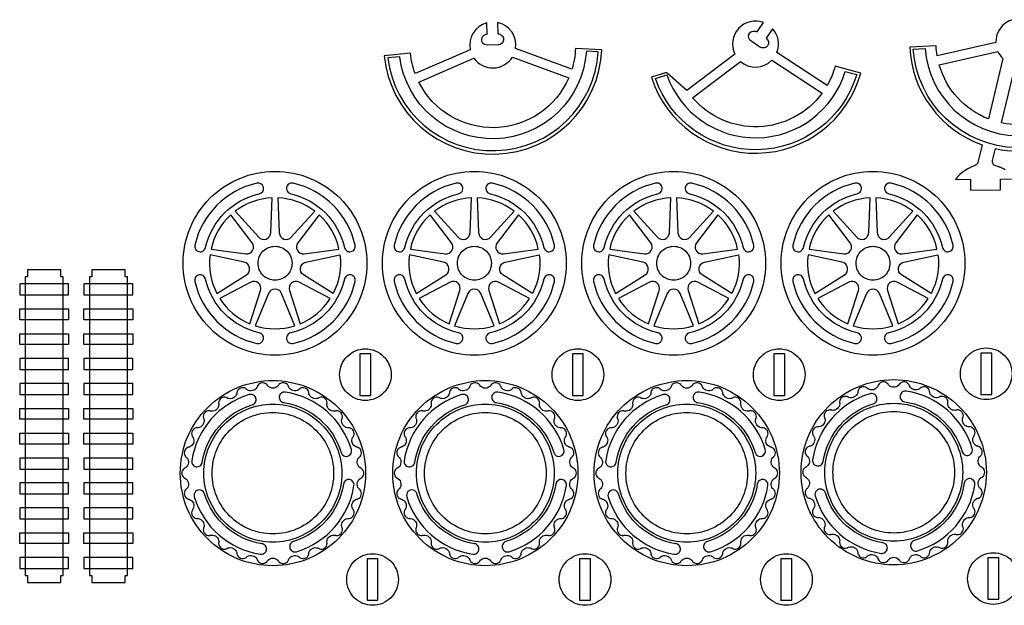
# Model space of a CAD drawing. Extents: x -514 to 537, y 96 to 817.
# Tile 3 of 9: x -507 to 34, y 494 to 816. Entities that reach past the tile are written whole.
import ezdxf

# ---------------------------------------------------------------- set-up
doc = ezdxf.new("R2010")
doc.units = 0
for name, color, linetype in [('EXTERNAL_CUT', 1, 'CONTINUOUS'), ('INTERNAL_CUT', 5, 'CONTINUOUS'), ('KERF_POCKET_CUT_3MM', 6, 'CONTINUOUS'), ('POCKET_CUT_1_1MM', 3, 'CONTINUOUS')]:
    doc.layers.add(name, color=color, linetype=linetype)

msp = doc.modelspace()

# ---------------------------------------------------------------- linework, layer by layer
at = {"layer": 'EXTERNAL_CUT', "flags": 128}
for points in [[(-203.99, 789.22), (-235.01, 800.58, 0.396409), (-244.85, 814.82), (-244.67, 808.55, -0.414214), (-241.58, 805.64, -0.414214), (-244.5, 802.55), (-250.49, 802.38, -1), (-250.67, 808.38), (-250.85, 814.64, 0.396409), (-259.86, 799.86), (-290.16, 786.74, -0.063208), (-292.74, 797.89), (-307.19, 796.43, 0.930566), (-187.55, 799.88), (-202.06, 800.51, -0.063208), (-203.99, 789.22)], [(-160.28, 784.7, 0.744898), (-45.32, 786.91), (-59.32, 790.8, -0.063208), (-63.75, 780.24), (-91.39, 798.32, 0.284687), (-93.73, 811.42), (-97.27, 806.24, -1), (-100.65, 801.29), (-105.61, 804.67, -1), (-102.22, 809.63), (-98.68, 814.8, 0.676762), (-114.51, 797.49), (-140.78, 777.48), (-151.44, 786.88, 0.263922), (-152.66, 787.14), (-160.28, 784.7)], [(38.38, 816.37, 0.349016), (28.91, 803.83), (-3.28, 796.43, -0.030871), (-3.89, 802), (-18.4, 801.32, 0.304486), (21.43, 747.6), (19.11, 737.95, -0.237553), (17.64, 736.21), (15.38, 735.25), (13.64, 734.39), (12.02, 733.44), (10.52, 732.4), (9.13, 731.26), (7.86, 729.99), (6.7, 728.59), (15.06, 728.66), (15.11, 722.66), (31.53, 722.8), (31.48, 728.8), (37.59, 728.86)], [(34.02, 733.9), (33.58, 734.19), (33.16, 734.44), (32.76, 734.66), (32.37, 734.84), (31.99, 735), (31.63, 735.13), (31.28, 735.25), (30.94, 735.35), (30.61, 735.44), (30.3, 735.54), (30, 735.63), (28.81, 736.03, -0.38801), (27.16, 739.01), (28.73, 745.52, 0.454969), (101.35, 799.46)], [(86.87, 800.59, -0.45294), (32.13, 759.65), (39.82, 791.62, 0.955312)], [(-316.64, 682.48, -0.414214), (-367.17, 631.96, -0.414214), (-417.69, 682.48, -0.414214), (-367.17, 733.01, -0.414214), (-316.64, 682.48)], [(-207.1, 682.48, -0.414214), (-257.63, 631.96, -0.414214), (-308.16, 682.48, -0.414214), (-257.63, 733.01, -0.414214), (-207.1, 682.48)], [(-97.57, 682.48, -0.414214), (-148.09, 631.96, -0.414214), (-198.62, 682.48, -0.414214), (-148.09, 733.01, -0.414214), (-97.57, 682.48)], [(11.97, 682.48, -0.414214), (-38.56, 631.96, -0.414214), (-89.08, 682.48, -0.414214), (-38.56, 733.01, -0.414214), (11.97, 682.48)], [(-303.31, 621.26, -0.414214), (-317.5, 607.08, -0.414214), (-331.68, 621.26, -0.414214), (-317.5, 635.45, -0.414214), (-303.31, 621.26)], [(-186.55, 621.26, -0.414214), (-200.74, 607.08, -0.414214), (-214.93, 621.26, -0.414214), (-200.74, 635.45, -0.414214), (-186.55, 621.26)], [(-75.86, 621.26, -0.414214), (-90.04, 607.08, -0.414214), (-104.23, 621.26, -0.414214), (-90.04, 635.45, -0.414214), (-75.86, 621.26)], [(37.88, 621.76, -0.414214), (23.69, 607.57, -0.414214), (9.51, 621.76, -0.414214), (23.69, 635.94, -0.414214), (37.88, 621.76)], [(-7.34, 523.94, -0.203461), (-5.45, 526.26, -0.203461), (-2.47, 526.5, -0.0722), (-1.98, 526.25, 0.068231), (-1.59, 526.06, 0.239296), (1.26, 526.44, 0.239296), (2.64, 528.98, 0.068231), (2.59, 529.41, -0.0722), (2.54, 529.95, -0.203461), (3.82, 532.65, -0.203461), (6.66, 533.6, -0.0722), (7.19, 533.48, 0.068231), (7.61, 533.38, 0.239296), (10.29, 534.44, 0.239296), (11.02, 537.23, 0.068231), (10.87, 537.64, -0.0722), (10.69, 538.15, -0.203461), (11.29, 541.08, -0.203461), (13.81, 542.68, -0.0722), (14.36, 542.69, 0.068231), (14.8, 542.7, 0.239296), (17.15, 544.37, 0.239296), (17.18, 547.25, 0.068231), (16.94, 547.61, -0.0722), (16.64, 548.07, -0.203461), (16.52, 551.05, -0.203461), (18.59, 553.21, -0.0722), (19.12, 553.36, 0.068231), (19.54, 553.46, 0.239296), (21.42, 555.65, 0.239296), (20.77, 558.45, 0.068231), (20.45, 558.75, -0.0722), (20.05, 559.12, -0.203461), (19.22, 561.99, -0.203461), (20.71, 564.58, -0.0722), (21.19, 564.85, 0.068231), (21.57, 565.05, 0.239296), (22.88, 567.62, 0.239296), (21.57, 570.19, 0.068231), (21.19, 570.4, -0.0722), (20.71, 570.66, -0.203461), (19.22, 573.25, -0.203461), (20.05, 576.13, -0.0722), (20.45, 576.5, 0.068231), (20.77, 576.79, 0.239296), (21.42, 579.59, 0.239296), (19.54, 581.78, 0.068231), (19.12, 581.89, -0.0722), (18.59, 582.03, -0.203461), (16.52, 584.19, -0.203461), (16.64, 587.17, -0.0722), (16.94, 587.63, 0.068231), (17.18, 587.99, 0.239296), (17.15, 590.87, 0.239296), (14.8, 592.54, 0.068231), (14.36, 592.55, -0.0722), (13.81, 592.56, -0.203461), (11.29, 594.16, -0.203461), (10.69, 597.09, -0.0722), (10.87, 597.6, 0.068231), (11.02, 598.01, 0.239296), (10.29, 600.8, 0.239296), (7.61, 601.86, 0.068231), (7.19, 601.76, -0.0722), (6.66, 601.64, -0.424495), (2.54, 605.29, -0.0722), (2.59, 605.83, 0.068231), (2.64, 606.27, 0.239296), (1.26, 608.8, 0.239296), (-1.59, 609.18, 0.068231), (-1.98, 608.99, -0.0722), (-2.47, 608.74, -0.203461), (-5.45, 608.99, -0.203461), (-7.34, 611.3, -0.0722), (-7.42, 611.84, 0.068231), (-7.48, 612.27, 0.239296), (-9.42, 614.4, 0.239296), (-12.28, 614.1, 0.068231), (-12.61, 613.81, -0.0722), (-13.03, 613.46, -0.203461), (-15.98, 612.98, -0.203461), (-18.37, 614.77, -0.0722), (-18.58, 615.28, 0.068231), (-18.73, 615.69, 0.239296), (-21.13, 617.29, 0.239296), (-23.83, 616.31, 0.068231), (-24.09, 615.95, -0.0722), (-24.41, 615.51, -0.203461), (-27.16, 614.34, -0.203461), (-29.91, 615.51, -0.0722), (-30.23, 615.95, 0.068231), (-30.48, 616.31, 0.239296), (-33.19, 617.29, 0.239296), (-35.58, 615.69, 0.068231), (-35.74, 615.28, -0.0722), (-35.95, 614.77, -0.203461), (-38.34, 612.98, -0.203461), (-41.29, 613.46, -0.0722), (-41.71, 613.81, 0.068231), (-42.04, 614.1, 0.239296), (-44.9, 614.4, 0.239296), (-46.84, 612.27, 0.068231), (-46.9, 611.84, -0.0722), (-46.97, 611.3, -0.203461), (-48.87, 608.99, -0.203461), (-51.85, 608.74, -0.0722), (-52.34, 608.99, 0.068231), (-52.73, 609.18, 0.239296), (-55.58, 608.8, 0.239296), (-56.95, 606.27, 0.068231), (-56.91, 605.83, -0.0722), (-56.85, 605.29, -0.203461), (-58.14, 602.59, -0.203461), (-60.97, 601.64, -0.0722), (-61.51, 601.76, 0.068231), (-61.93, 601.86, 0.239296), (-64.61, 600.8, 0.239296), (-65.34, 598.01, 0.068231), (-65.19, 597.6, -0.0722), (-65, 597.09, -0.203461), (-65.61, 594.16, -0.203461), (-68.13, 592.56, -0.0722), (-68.68, 592.55, 0.068231), (-69.11, 592.54, 0.239296), (-71.46, 590.87, 0.239296), (-71.5, 587.99, 0.068231), (-71.26, 587.63, -0.0722), (-70.96, 587.17, -0.203461), (-70.84, 584.19, -0.203461), (-72.91, 582.03, -0.0722), (-73.44, 581.89, 0.068231), (-73.86, 581.78, 0.239296), (-75.74, 579.59, 0.239296), (-75.09, 576.79, 0.068231), (-74.77, 576.5, -0.0722), (-74.36, 576.13, -0.203461), (-73.53, 573.25, -0.203461), (-75.03, 570.66, -0.0722), (-75.51, 570.4, 0.068231), (-75.89, 570.19, 0.239296), (-77.19, 567.62, 0.239296), (-75.89, 565.05, 0.068231), (-75.51, 564.85, -0.0722), (-75.03, 564.58, -0.203461), (-73.53, 561.99, -0.203461), (-74.36, 559.12, -0.0722), (-74.77, 558.75, 0.068231), (-75.09, 558.45, 0.239296), (-75.74, 555.65, 0.239296), (-73.86, 553.46, 0.068231), (-73.44, 553.36, -0.0722), (-72.91, 553.21, -0.203461), (-70.84, 551.05, -0.203461), (-70.96, 548.07, -0.0722), (-71.26, 547.61, 0.068231), (-71.5, 547.25, 0.239296), (-71.46, 544.37, 0.239296), (-69.11, 542.7, 0.068231), (-68.68, 542.69, -0.0722), (-68.13, 542.68, -0.203461), (-65.61, 541.08, -0.203461), (-65, 538.15, -0.0722), (-65.19, 537.64, 0.068231), (-65.34, 537.23, 0.239296), (-64.61, 534.44, 0.239296), (-61.93, 533.38, 0.068231), (-61.51, 533.48, -0.0722), (-60.97, 533.6, -0.203461), (-58.14, 532.65, -0.203461), (-56.85, 529.95, -0.0722), (-56.91, 529.41, 0.068231), (-56.95, 528.98, 0.239296), (-55.58, 526.44, 0.239296), (-52.73, 526.06, 0.068231), (-52.34, 526.25, -0.0722), (-51.85, 526.5, -0.203461), (-48.87, 526.26, -0.203461), (-46.97, 523.94, -0.0722), (-46.9, 523.4, 0.068231), (-46.84, 522.97, 0.239296), (-44.9, 520.84, 0.239296), (-42.04, 521.15, 0.068231), (-41.71, 521.43, -0.0722), (-41.29, 521.79, -0.203461), (-38.34, 522.26, -0.203461), (-35.95, 520.47, -0.0722), (-35.74, 519.96, 0.068231), (-35.58, 519.56, 0.239296), (-33.19, 517.95, 0.239296), (-30.48, 518.94, 0.068231), (-30.23, 519.29, -0.0722), (-29.91, 519.74, -0.424494), (-24.41, 519.74, -0.0722), (-24.09, 519.29, 0.068231), (-23.83, 518.94, 0.239296), (-21.13, 517.95, 0.239296), (-18.73, 519.56, 0.068231), (-18.58, 519.96, -0.0722), (-18.37, 520.47, -0.203461), (-15.98, 522.26, -0.203461), (-13.03, 521.79, -0.0722), (-12.61, 521.43, 0.068231), (-12.28, 521.15, 0.239296), (-9.42, 520.84, 0.239296), (-7.48, 522.97, 0.068231), (-7.42, 523.4, -0.0722), (-7.34, 523.94)], [(-348.53, 523.44, -0.203461), (-346.64, 525.76, -0.203461), (-343.66, 526, -0.0722), (-343.17, 525.76, 0.068231), (-342.78, 525.56, 0.239296), (-339.92, 525.95, 0.239296), (-338.55, 528.48, 0.068231), (-338.6, 528.91, -0.0722), (-338.65, 529.46, -0.203461), (-337.37, 532.16, -0.203461), (-334.53, 533.11, -0.0722), (-334, 532.99, 0.068231), (-333.58, 532.89, 0.239296), (-330.9, 533.94, 0.239296), (-330.17, 536.73, 0.068231), (-330.32, 537.14, -0.0722), (-330.5, 537.66, -0.203461), (-329.9, 540.59, -0.203461), (-327.38, 542.19, -0.0722), (-326.83, 542.2, 0.068231), (-326.39, 542.2, 0.239296), (-324.04, 543.87, 0.239296), (-324.01, 546.75, 0.068231), (-324.25, 547.11, -0.0722), (-324.55, 547.57, -0.203461), (-324.67, 550.56, -0.203461), (-322.6, 552.72, -0.0722), (-322.07, 552.86, 0.068231), (-321.65, 552.97, 0.239296), (-319.77, 555.15, 0.239296), (-320.42, 557.96, 0.068231), (-320.74, 558.25, -0.0722), (-321.14, 558.62, -0.203461), (-321.97, 561.49, -0.203461), (-320.48, 564.08, -0.0722), (-320, 564.35, 0.068231), (-319.62, 564.55, 0.239296), (-318.31, 567.12, 0.239296), (-319.62, 569.69, 0.068231), (-320, 569.9, -0.0722), (-320.48, 570.16, -0.203461), (-321.97, 572.75, -0.203461), (-321.14, 575.63, -0.0722), (-320.74, 576, 0.068231), (-320.42, 576.29, 0.239296), (-319.77, 579.1, 0.239296), (-321.65, 581.28, 0.068231), (-322.07, 581.39, -0.0722), (-322.6, 581.53, -0.203461), (-324.67, 583.69, -0.203461), (-324.55, 586.68, -0.0722), (-324.25, 587.13, 0.068231), (-324.01, 587.49, 0.239296), (-324.04, 590.38, 0.239296), (-326.39, 592.04, 0.068231), (-326.83, 592.05, -0.0722), (-327.38, 592.06, -0.203461), (-329.9, 593.66, -0.203461), (-330.5, 596.59, -0.0722), (-330.32, 597.11, 0.068231), (-330.17, 597.51, 0.239296), (-330.9, 600.3, 0.239296), (-333.58, 601.36, 0.068231), (-334, 601.26, -0.0722), (-334.53, 601.14, -0.203461), (-337.37, 602.09, -0.203461), (-338.65, 604.79, -0.0722), (-338.6, 605.34, 0.068231), (-338.55, 605.77, 0.239296), (-339.92, 608.3, 0.239296), (-342.78, 608.69, 0.068231), (-343.17, 608.49, -0.0722), (-343.66, 608.24, -0.203461), (-346.64, 608.49, -0.203461), (-348.53, 610.8, -0.0722), (-348.61, 611.35, 0.068231), (-348.67, 611.78, 0.239296), (-350.61, 613.91, 0.239296), (-353.47, 613.6, 0.068231), (-353.8, 613.31, -0.0722), (-354.22, 612.96, -0.203461), (-357.17, 612.48, -0.203461), (-359.56, 614.28, -0.0722), (-359.76, 614.78, 0.068231), (-359.92, 615.19, 0.239296), (-362.32, 616.79, 0.239296), (-365.02, 615.81, 0.068231), (-365.27, 615.45, -0.0722), (-365.59, 615.01, -0.203461), (-368.35, 613.84, -0.203461), (-371.1, 615.01, -0.0722), (-371.42, 615.45, 0.068231), (-371.67, 615.81, 0.239296), (-374.38, 616.79, 0.239296), (-376.77, 615.19, 0.068231), (-376.93, 614.78, -0.0722), (-377.13, 614.28, -0.203461), (-379.53, 612.48, -0.203461), (-382.48, 612.96, -0.0722), (-382.9, 613.31, 0.068231), (-383.23, 613.6, 0.239296), (-386.09, 613.91, 0.239296), (-388.03, 611.78, 0.068231), (-388.09, 611.35, -0.0722), (-388.16, 610.8, -0.203461), (-390.06, 608.49, -0.203461), (-393.04, 608.24, -0.0722), (-393.53, 608.49, 0.068231), (-393.91, 608.69, 0.239296), (-396.77, 608.3, 0.239296), (-398.14, 605.77, 0.068231), (-398.1, 605.34, -0.0722), (-398.04, 604.79, -0.203461), (-399.33, 602.09, -0.203461), (-402.16, 601.14, -0.0722), (-402.7, 601.26, 0.068231), (-403.12, 601.36, 0.239296), (-405.8, 600.3, 0.239296), (-406.53, 597.51, 0.068231), (-406.38, 597.11, -0.0722), (-406.19, 596.59, -0.203461), (-406.79, 593.66, -0.203461), (-409.32, 592.06, -0.0722), (-409.87, 592.05, 0.068231), (-410.3, 592.04, 0.239296), (-412.65, 590.38, 0.239296), (-412.69, 587.49, 0.068231), (-412.45, 587.13, -0.0722), (-412.14, 586.68, -0.203461), (-412.03, 583.69, -0.203461), (-414.1, 581.53, -0.0722), (-414.63, 581.39, 0.068231), (-415.05, 581.28, 0.239296), (-416.93, 579.1, 0.239296), (-416.28, 576.29, 0.068231), (-415.95, 576, -0.0722), (-415.55, 575.63, -0.203461), (-414.72, 572.75, -0.203461), (-416.22, 570.16, -0.0722), (-416.7, 569.9, 0.068231), (-417.08, 569.69, 0.239296), (-418.38, 567.12, 0.239296), (-417.08, 564.55, 0.068231), (-416.7, 564.35, -0.0722), (-416.22, 564.08, -0.203461), (-414.72, 561.49, -0.203461), (-415.55, 558.62, -0.0722), (-415.95, 558.25, 0.068231), (-416.28, 557.96, 0.239296), (-416.93, 555.15, 0.239296), (-415.05, 552.97, 0.068231), (-414.63, 552.86, -0.0722), (-414.1, 552.72, -0.203461), (-412.03, 550.56, -0.203461), (-412.14, 547.57, -0.0722), (-412.45, 547.11, 0.068231), (-412.69, 546.75, 0.239296), (-412.65, 543.87, 0.239296), (-410.3, 542.2, 0.068231), (-409.87, 542.2, -0.0722), (-409.32, 542.19, -0.203461), (-406.79, 540.59, -0.203461), (-406.19, 537.66, -0.0722), (-406.38, 537.14, 0.068231), (-406.53, 536.73, 0.239296), (-405.8, 533.94, 0.239296), (-403.12, 532.89, 0.068231), (-402.7, 532.99, -0.0722), (-402.16, 533.11, -0.203461), (-399.33, 532.16, -0.203461), (-398.04, 529.46, -0.0722), (-398.1, 528.91, 0.068231), (-398.14, 528.48, 0.239296), (-396.77, 525.95, 0.239296), (-393.91, 525.56, 0.068231), (-393.53, 525.76, -0.0722), (-393.04, 526, -0.203461), (-390.06, 525.76, -0.203461), (-388.16, 523.44, -0.0722), (-388.09, 522.9, 0.068231), (-388.03, 522.47, 0.239296), (-386.09, 520.34, 0.239296), (-383.23, 520.65, 0.068231), (-382.9, 520.93, -0.0722), (-382.48, 521.29, -0.203461), (-379.53, 521.76, -0.203461), (-377.13, 519.97, -0.0722), (-376.93, 519.46, 0.068231), (-376.77, 519.06, 0.239296), (-374.38, 517.45, 0.239296), (-371.67, 518.44, 0.068231), (-371.42, 518.79, -0.0722), (-371.1, 519.24, -0.203461), (-368.35, 520.41, -0.203461), (-365.59, 519.24, -0.0722), (-365.27, 518.79, 0.068231), (-365.02, 518.44, 0.239296), (-362.32, 517.45, 0.239296), (-359.92, 519.06, 0.068231), (-359.76, 519.46, -0.0722), (-359.56, 519.97, -0.203461), (-357.17, 521.76, -0.203461), (-354.22, 521.29, -0.0722), (-353.8, 520.93, 0.068231), (-353.47, 520.65, 0.239296), (-350.61, 520.34, 0.239296), (-348.67, 522.47, 0.068231), (-348.61, 522.9, -0.0722), (-348.53, 523.44)], [(-231.77, 523.44, -0.203461), (-229.88, 525.76, -0.203461), (-226.9, 526, -0.0722), (-226.41, 525.76, 0.068231), (-226.02, 525.56, 0.239296), (-223.17, 525.95, 0.239296), (-221.79, 528.48, 0.068231), (-221.84, 528.91, -0.0722), (-221.9, 529.46, -0.203461), (-220.61, 532.16, -0.203461), (-217.78, 533.11, -0.0722), (-217.24, 532.99, 0.068231), (-216.82, 532.89, 0.239296), (-214.14, 533.94, 0.239296), (-213.41, 536.73, 0.068231), (-213.56, 537.14, -0.0722), (-213.74, 537.66, -0.203461), (-213.14, 540.59, -0.203461), (-210.62, 542.19, -0.0722), (-210.07, 542.2, 0.068231), (-209.63, 542.2, 0.239296), (-207.29, 543.87, 0.239296), (-207.25, 546.75, 0.068231), (-207.49, 547.11, -0.0722), (-207.79, 547.57, -0.203461), (-207.91, 550.56, -0.203461), (-205.84, 552.72, -0.0722), (-205.31, 552.86, 0.068231), (-204.89, 552.97, 0.239296), (-203.01, 555.15, 0.239296), (-203.66, 557.96, 0.068231), (-203.98, 558.25, -0.0722), (-204.39, 558.62, -0.203461), (-205.21, 561.49, -0.203461), (-203.72, 564.08, -0.0722), (-203.24, 564.35, 0.068231), (-202.86, 564.55, 0.239296), (-201.56, 567.12, 0.239296), (-202.86, 569.69, 0.068231), (-203.24, 569.9, -0.0722), (-203.72, 570.16, -0.203461), (-205.21, 572.75, -0.203461), (-204.39, 575.63, -0.0722), (-203.98, 576, 0.068231), (-203.66, 576.29, 0.239296), (-203.01, 579.1, 0.239296), (-204.89, 581.28, 0.068231), (-205.31, 581.39, -0.0722), (-205.84, 581.53, -0.203461), (-207.91, 583.69, -0.203461), (-207.79, 586.68, -0.0722), (-207.49, 587.13, 0.068231), (-207.25, 587.49, 0.239296), (-207.29, 590.38, 0.239296), (-209.63, 592.04, 0.068231), (-210.07, 592.05, -0.0722), (-210.62, 592.06, -0.203461), (-213.14, 593.66, -0.203461), (-213.74, 596.59, -0.0722), (-213.56, 597.11, 0.068231), (-213.41, 597.51, 0.239296), (-214.14, 600.3, 0.239296), (-216.82, 601.36, 0.068231), (-217.24, 601.26, -0.0722), (-217.78, 601.14, -0.203461), (-220.61, 602.09, -0.203461), (-221.9, 604.79, -0.0722), (-221.84, 605.34, 0.068231), (-221.79, 605.77, 0.239296), (-223.17, 608.3, 0.239296), (-226.02, 608.69, 0.068231), (-226.41, 608.49, -0.0722), (-226.9, 608.24, -0.203461), (-229.88, 608.49, -0.203461), (-231.77, 610.8, -0.0722), (-231.85, 611.35, 0.068231), (-231.91, 611.78, 0.239296), (-233.85, 613.91, 0.239296), (-236.71, 613.6, 0.068231), (-237.04, 613.31, -0.0722), (-237.46, 612.96, -0.203461), (-240.41, 612.48, -0.203461), (-242.8, 614.28, -0.0722), (-243.01, 614.78, 0.068231), (-243.17, 615.19, 0.239296), (-245.56, 616.79, 0.239296), (-248.27, 615.81, 0.068231), (-248.52, 615.45, -0.0722), (-248.84, 615.01, -0.203461), (-251.59, 613.84, -0.203461), (-254.34, 615.01, -0.0722), (-254.66, 615.45, 0.068231), (-254.91, 615.81, 0.239296), (-257.62, 616.79, 0.239296), (-260.01, 615.19, 0.068231), (-260.17, 614.78, -0.0722), (-260.38, 614.28, -0.203461), (-262.77, 612.48, -0.203461), (-265.72, 612.96, -0.0722), (-266.14, 613.31, 0.068231), (-266.47, 613.6, 0.239296), (-269.33, 613.91, 0.239296), (-271.27, 611.78, 0.068231), (-271.33, 611.35, -0.0722), (-271.41, 610.8, -0.203461), (-273.3, 608.49, -0.203461), (-276.28, 608.24, -0.0722), (-276.77, 608.49, 0.068231), (-277.16, 608.69, 0.239296), (-280.01, 608.3, 0.239296), (-281.39, 605.77, 0.068231), (-281.34, 605.34, -0.0722), (-281.28, 604.79, -0.203461), (-282.57, 602.09, -0.203461), (-285.4, 601.14, -0.0722), (-285.94, 601.26, 0.068231), (-286.36, 601.36, 0.239296), (-289.04, 600.3, 0.239296), (-289.77, 597.51, 0.068231), (-289.62, 597.11, -0.0722), (-289.43, 596.59, -0.203461), (-290.04, 593.66, -0.203461), (-292.56, 592.06, -0.0722), (-293.11, 592.05, 0.068231), (-293.54, 592.04, 0.239296), (-295.89, 590.38, 0.239296), (-295.93, 587.49, 0.068231), (-295.69, 587.13, -0.0722), (-295.39, 586.68, -0.203461), (-295.27, 583.69, -0.203461), (-297.34, 581.53, -0.0722), (-297.87, 581.39, 0.068231), (-298.29, 581.28, 0.239296), (-300.17, 579.1, 0.239296), (-299.52, 576.29, 0.068231), (-299.2, 576, -0.0722), (-298.79, 575.63, -0.203461), (-297.97, 572.75, -0.203461), (-299.46, 570.16, -0.0722), (-299.94, 569.9, 0.068231), (-300.32, 569.69, 0.239296), (-301.62, 567.12, 0.239296), (-300.32, 564.55, 0.068231), (-299.94, 564.35, -0.0722), (-299.46, 564.08, -0.203461), (-297.97, 561.49, -0.203461), (-298.79, 558.62, -0.0722), (-299.2, 558.25, 0.068231), (-299.52, 557.96, 0.239296), (-300.17, 555.15, 0.239296), (-298.29, 552.97, 0.068231), (-297.87, 552.86, -0.0722), (-297.34, 552.72, -0.203461), (-295.27, 550.56, -0.203461), (-295.39, 547.57, -0.0722), (-295.69, 547.11, 0.068231), (-295.93, 546.75, 0.239296), (-295.89, 543.87, 0.239296), (-293.54, 542.2, 0.068231), (-293.11, 542.2, -0.0722), (-292.56, 542.19, -0.203461), (-290.04, 540.59, -0.203461), (-289.43, 537.66, -0.0722), (-289.62, 537.14, 0.068231), (-289.77, 536.73, 0.239296), (-289.04, 533.94, 0.239296), (-286.36, 532.89, 0.068231), (-285.94, 532.99, -0.0722), (-285.4, 533.11, -0.203461), (-282.57, 532.16, -0.203461), (-281.28, 529.46, -0.0722), (-281.34, 528.91, 0.068231), (-281.39, 528.48, 0.239296), (-280.01, 525.95, 0.239296), (-277.16, 525.56, 0.068231), (-276.77, 525.76, -0.0722), (-276.28, 526, -0.203461), (-273.3, 525.76, -0.203461), (-271.41, 523.44, -0.0722), (-271.33, 522.9, 0.068231), (-271.27, 522.47, 0.239296), (-269.33, 520.34, 0.239296), (-266.47, 520.65, 0.068231), (-266.14, 520.93, -0.0722), (-265.72, 521.29, -0.203461), (-262.77, 521.76, -0.203461), (-260.38, 519.97, -0.0722), (-260.17, 519.46, 0.068231), (-260.01, 519.06, 0.239296), (-257.62, 517.45, 0.239296), (-254.91, 518.44, 0.068231), (-254.66, 518.79, -0.0722), (-254.34, 519.24, -0.203461), (-251.59, 520.41, -0.203461), (-248.84, 519.24, -0.0722), (-248.52, 518.79, 0.068231), (-248.27, 518.44, 0.239296), (-245.56, 517.45, 0.239296), (-243.17, 519.06, 0.068231), (-243.01, 519.46, -0.0722), (-242.8, 519.97, -0.203461), (-240.41, 521.76, -0.203461), (-237.46, 521.29, -0.0722), (-237.04, 520.93, 0.068231), (-236.71, 520.65, 0.239296), (-233.85, 520.34, 0.239296), (-231.91, 522.47, 0.068231), (-231.85, 522.9, -0.0722), (-231.77, 523.44)], [(-121.08, 523.44, -0.203461), (-119.18, 525.76, -0.203461), (-116.2, 526, -0.0722), (-115.71, 525.76, 0.068231), (-115.32, 525.56, 0.239296), (-112.47, 525.95, 0.239296), (-111.1, 528.48, 0.068231), (-111.14, 528.91, -0.0722), (-111.2, 529.46, -0.203461), (-109.91, 532.16, -0.203461), (-107.08, 533.11, -0.0722), (-106.54, 532.99, 0.068231), (-106.12, 532.89, 0.239296), (-103.44, 533.94, 0.239296), (-102.71, 536.73, 0.068231), (-102.86, 537.14, -0.0722), (-103.05, 537.66, -0.203461), (-102.44, 540.59, -0.203461), (-99.92, 542.19, -0.0722), (-99.37, 542.2, 0.068231), (-98.94, 542.2, 0.239296), (-96.59, 543.87, 0.239296), (-96.55, 546.75, 0.068231), (-96.79, 547.11, -0.0722), (-97.09, 547.57, -0.203461), (-97.21, 550.56, -0.203461), (-95.14, 552.72, -0.0722), (-94.61, 552.86, 0.068231), (-94.19, 552.97, 0.239296), (-92.31, 555.15, 0.239296), (-92.96, 557.96, 0.068231), (-93.28, 558.25, -0.0722), (-93.69, 558.62, -0.203461), (-94.52, 561.49, -0.203461), (-93.02, 564.08, -0.0722), (-92.54, 564.35, 0.068231), (-92.16, 564.55, 0.239296), (-90.86, 567.12, 0.239296), (-92.16, 569.69, 0.068231), (-92.54, 569.9, -0.0722), (-93.02, 570.16, -0.203461), (-94.52, 572.75, -0.203461), (-93.69, 575.63, -0.0722), (-93.28, 576, 0.068231), (-92.96, 576.29, 0.239296), (-92.31, 579.1, 0.239296), (-94.19, 581.28, 0.068231), (-94.61, 581.39, -0.0722), (-95.14, 581.53, -0.203461), (-97.21, 583.69, -0.203461), (-97.09, 586.68, -0.0722), (-96.79, 587.13, 0.068231), (-96.55, 587.49, 0.239296), (-96.59, 590.38, 0.239296), (-98.94, 592.04, 0.068231), (-99.37, 592.05, -0.0722), (-99.92, 592.06, -0.203461), (-102.44, 593.66, -0.203461), (-103.05, 596.59, -0.0722), (-102.86, 597.11, 0.068231), (-102.71, 597.51, 0.239296), (-103.44, 600.3, 0.239296), (-106.12, 601.36, 0.068231), (-106.54, 601.26, -0.0722), (-107.08, 601.14, -0.203461), (-109.91, 602.09, -0.203461), (-111.2, 604.79, -0.0722), (-111.14, 605.34, 0.068231), (-111.1, 605.77, 0.239296), (-112.47, 608.3, 0.239296), (-115.32, 608.69, 0.068231), (-115.71, 608.49, -0.0722), (-116.2, 608.24, -0.203461), (-119.18, 608.49, -0.203461), (-121.08, 610.8, -0.0722), (-121.15, 611.35, 0.068231), (-121.21, 611.78, 0.239296), (-123.15, 613.91, 0.239296), (-126.01, 613.6, 0.068231), (-126.34, 613.31, -0.0722), (-126.76, 612.96, -0.203461), (-129.71, 612.48, -0.203461), (-132.1, 614.28, -0.0722), (-132.31, 614.78, 0.068231), (-132.47, 615.19, 0.239296), (-134.86, 616.79, 0.239296), (-137.57, 615.81, 0.068231), (-137.82, 615.45, -0.0722), (-138.14, 615.01, -0.203461), (-140.89, 613.84, -0.203461), (-143.64, 615.01, -0.0722), (-143.96, 615.45, 0.068231), (-144.22, 615.81, 0.239296), (-146.92, 616.79, 0.239296), (-149.32, 615.19, 0.068231), (-149.47, 614.78, -0.0722), (-149.68, 614.28, -0.203461), (-152.07, 612.48, -0.203461), (-155.02, 612.96, -0.0722), (-155.44, 613.31, 0.068231), (-155.77, 613.6, 0.239296), (-158.63, 613.91, 0.239296), (-160.57, 611.78, 0.068231), (-160.63, 611.35, -0.0722), (-160.71, 610.8, -0.203461), (-162.6, 608.49, -0.203461), (-165.58, 608.24, -0.0722), (-166.07, 608.49, 0.068231), (-166.46, 608.69, 0.239296), (-169.31, 608.3, 0.239296), (-170.69, 605.77, 0.068231), (-170.64, 605.34, -0.0722), (-170.59, 604.79, -0.203461), (-171.87, 602.09, -0.203461), (-174.71, 601.14, -0.0722), (-175.24, 601.26, 0.068231), (-175.66, 601.36, 0.239296), (-178.34, 600.3, 0.239296), (-179.07, 597.51, 0.068231), (-178.92, 597.11, -0.0722), (-178.74, 596.59, -0.203461), (-179.34, 593.66, -0.203461), (-181.86, 592.06, -0.0722), (-182.41, 592.05, 0.068231), (-182.85, 592.04, 0.239296), (-185.2, 590.38, 0.239296), (-185.23, 587.49, 0.068231), (-184.99, 587.13, -0.0722), (-184.69, 586.68, -0.203461), (-184.57, 583.69, -0.203461), (-186.64, 581.53, -0.0722), (-187.17, 581.39, 0.068231), (-187.59, 581.28, 0.239296), (-189.47, 579.1, 0.239296), (-188.82, 576.29, 0.068231), (-188.5, 576, -0.0722), (-188.1, 575.63, -0.203461), (-187.27, 572.75, -0.203461), (-188.76, 570.16, -0.0722), (-189.24, 569.9, 0.068231), (-189.62, 569.69, 0.239296), (-190.93, 567.12, 0.239296), (-189.62, 564.55, 0.068231), (-189.24, 564.35, -0.0722), (-188.76, 564.08, -0.203461), (-187.27, 561.49, -0.203461), (-188.1, 558.62, -0.0722), (-188.5, 558.25, 0.068231), (-188.82, 557.96, 0.239296), (-189.47, 555.15, 0.239296), (-187.59, 552.97, 0.068231), (-187.17, 552.86, -0.0722), (-186.64, 552.72, -0.203461), (-184.57, 550.56, -0.203461), (-184.69, 547.57, -0.0722), (-184.99, 547.11, 0.068231), (-185.23, 546.75, 0.239296), (-185.2, 543.87, 0.239296), (-182.85, 542.2, 0.068231), (-182.41, 542.2, -0.0722), (-181.86, 542.19, -0.203461), (-179.34, 540.59, -0.203461), (-178.74, 537.66, -0.0722), (-178.92, 537.14, 0.068231), (-179.07, 536.73, 0.239296), (-178.34, 533.94, 0.239296), (-175.66, 532.89, 0.068231), (-175.24, 532.99, -0.0722), (-174.71, 533.11, -0.203461), (-171.87, 532.16, -0.203461), (-170.59, 529.46, -0.0722), (-170.64, 528.91, 0.068231), (-170.69, 528.48, 0.239296), (-169.31, 525.95, 0.239296), (-166.46, 525.56, 0.068231), (-166.07, 525.76, -0.0722), (-165.58, 526, -0.203461), (-162.6, 525.76, -0.203461), (-160.71, 523.44, -0.0722), (-160.63, 522.9, 0.068231), (-160.57, 522.47, 0.239296), (-158.63, 520.34, 0.239296), (-155.77, 520.65, 0.068231), (-155.44, 520.93, -0.0722), (-155.02, 521.29, -0.203461), (-152.07, 521.76, -0.203461), (-149.68, 519.97, -0.0722), (-149.47, 519.46, 0.068231), (-149.32, 519.06, 0.239296), (-146.92, 517.45, 0.239296), (-144.22, 518.44, 0.068231), (-143.96, 518.79, -0.0722), (-143.64, 519.24, -0.203461), (-140.89, 520.41, -0.203461), (-138.14, 519.24, -0.0722), (-137.82, 518.79, 0.068231), (-137.57, 518.44, 0.239296), (-134.86, 517.45, 0.239296), (-132.47, 519.06, 0.068231), (-132.31, 519.46, -0.0722), (-132.1, 519.97, -0.203461), (-129.71, 521.76, -0.203461), (-126.76, 521.29, -0.0722), (-126.34, 520.93, 0.068231), (-126.01, 520.65, 0.239296), (-123.15, 520.34, 0.239296), (-121.21, 522.47, 0.068231), (-121.15, 522.9, -0.0722), (-121.08, 523.44)], [(-218.18, 567.12, -0.414214), (-251.59, 533.71, -0.414214), (-285, 567.12, -0.414214), (-251.59, 600.53, -0.414214), (-218.18, 567.12)], [(-107.48, 567.12, -0.414214), (-140.89, 533.71, -0.414214), (-174.3, 567.12, -0.414214), (-140.89, 600.53, -0.414214), (-107.48, 567.12)], [(-299.39, 508.67, -0.414214), (-313.58, 494.49, -0.414214), (-327.76, 508.67, -0.414214), (-313.58, 522.86, -0.414214), (-299.39, 508.67)], [(-182.63, 508.67, -0.414214), (-196.82, 494.49, -0.414214), (-211, 508.67, -0.414214), (-196.82, 522.86, -0.414214), (-182.63, 508.67)], [(-71.94, 508.67, -0.414214), (-86.12, 494.49, -0.414214), (-100.31, 508.67, -0.414214), (-86.12, 522.86, -0.414214), (-71.94, 508.67)], [(41.8, 509.17, -0.414214), (27.61, 494.98, -0.414214), (13.43, 509.17, -0.414214), (27.61, 523.35, -0.414214), (41.8, 509.17)]]:
    msp.add_lwpolyline(points, format="xyb", dxfattribs=at)
for points in [[(-484.9, 507.02), (-484.9, 510.81), (-483.63, 510.81), (-483.63, 675.02), (-484.9, 675.02), (-484.9, 678.81), (-503.21, 678.81), (-503.21, 675.02), (-504.47, 675.02), (-504.47, 510.81), (-503.21, 510.81), (-503.21, 507.02), (-484.9, 507.02)], [(-449.57, 507.02), (-449.57, 510.81), (-448.31, 510.81), (-448.31, 675.02), (-449.57, 675.02), (-449.57, 678.81), (-467.88, 678.81), (-467.88, 675.02), (-469.15, 675.02), (-469.15, 510.81), (-467.88, 510.81), (-467.88, 507.02), (-449.57, 507.02)]]:
    msp.add_lwpolyline(points, dxfattribs=at)
at = {"layer": 'INTERNAL_CUT', "flags": 128}
for points in [[(-205.73, 784.48, -0.63761), (-288.15, 782.1), (-257.85, 795.23, 0.539478), (-236.74, 795.84), (-205.73, 784.48)], [(32.83, 794.98), (24.86, 761.83, -0.232502), (-2.15, 791.5), (30.04, 798.9, 0.096231), (32.83, 794.98)], [(-111.45, 793.47, 0.396209), (-94.15, 794.09), (-66.51, 776.01, -0.483204), (-137.72, 773.46), (-111.45, 793.47)], [(-411.21, 692.46, 0.414214), (-408.95, 688.87, 0.414214), (-405.36, 691.13, -0.288954), (-375.82, 720.67, 1), (-377.15, 726.52, 0.288954), (-411.21, 692.46)], [(-328.98, 691.13, 0.414214), (-325.39, 688.87, 0.414214), (-323.13, 692.46, 0.288954), (-357.19, 726.52, 1), (-358.51, 720.67, -0.288954), (-328.98, 691.13)], [(-301.67, 692.46, 0.414214), (-299.41, 688.87, 0.414214), (-295.82, 691.13, -0.288954), (-266.28, 720.67, 1), (-267.61, 726.52, 0.288954), (-301.67, 692.46)], [(-219.44, 691.13, 0.414214), (-215.85, 688.87, 0.414214), (-213.59, 692.46, 0.288954), (-247.65, 726.52, 1), (-248.98, 720.67, -0.288954), (-219.44, 691.13)], [(-192.13, 692.46, 0.414214), (-189.87, 688.87, 0.414214), (-186.28, 691.13, -0.288954), (-156.75, 720.67, 1), (-158.07, 726.52, 0.288954), (-192.13, 692.46)], [(-109.9, 691.13, 0.414214), (-106.31, 688.87, 0.414214), (-104.05, 692.46, 0.288954), (-138.11, 726.52, 1), (-139.44, 720.67, -0.288954), (-109.9, 691.13)], [(-82.6, 692.46, 0.414214), (-80.33, 688.87, 0.414214), (-76.75, 691.13, -0.288954), (-47.21, 720.67, 1), (-48.53, 726.52, 0.288954), (-82.6, 692.46)], [(-0.37, 691.13, 0.414214), (3.22, 688.87, 0.414214), (5.49, 692.46, 0.288954), (-28.58, 726.52, 1), (-29.9, 720.67, -0.288954), (-0.37, 691.13)], [(-376.12, 696.82, 0.670062), (-369.53, 699.22), (-368.74, 718.45, 0.15389), (-389.08, 711.04), (-376.12, 696.82)], [(-364.81, 699.22, 0.670062), (-358.22, 696.82), (-345.25, 711.04, 0.15389), (-365.6, 718.45), (-364.81, 699.22)], [(-266.58, 696.82, 0.670062), (-259.99, 699.22), (-259.2, 718.45, 0.15389), (-279.54, 711.04), (-266.58, 696.82)], [(-255.27, 699.22, 0.670062), (-248.68, 696.82), (-235.72, 711.04, 0.15389), (-256.06, 718.45), (-255.27, 699.22)], [(-157.04, 696.82, 0.670062), (-150.45, 699.22), (-149.67, 718.45, 0.15389), (-170.01, 711.04), (-157.04, 696.82)], [(-145.73, 699.22, 0.670062), (-139.14, 696.82), (-126.18, 711.04, 0.15389), (-146.52, 718.45), (-145.73, 699.22)], [(-47.5, 696.82, 0.670062), (-40.92, 699.22), (-40.13, 718.45, 0.15389), (-60.47, 711.04), (-47.5, 696.82)], [(-36.19, 699.22, 0.670062), (-29.61, 696.82), (-16.64, 711.04, 0.15389), (-36.98, 718.45), (-36.19, 699.22)], [(-402.31, 690.27), (-383.24, 687.71, 0.670062), (-379.73, 693.78), (-391.49, 709.02, 0.15389), (-402.31, 690.27)], [(-351.1, 687.71), (-332.02, 690.27, 0.15389), (-342.85, 709.02), (-354.6, 693.78, 0.670062), (-351.1, 687.71)], [(-292.78, 690.27), (-273.7, 687.71, 0.670062), (-270.2, 693.78), (-281.95, 709.02, 0.15389), (-292.78, 690.27)], [(-241.56, 687.71), (-222.48, 690.27, 0.15389), (-233.31, 709.02), (-245.06, 693.78, 0.670062), (-241.56, 687.71)], [(-183.24, 690.27), (-164.16, 687.71, 0.670062), (-160.66, 693.78), (-172.42, 709.02, 0.15389), (-183.24, 690.27)], [(-132.02, 687.71), (-112.95, 690.27, 0.15389), (-123.77, 709.02), (-135.53, 693.78, 0.670062), (-132.02, 687.71)], [(-73.7, 690.27), (-54.63, 687.71, 0.670062), (-51.12, 693.78), (-62.88, 709.02, 0.15389), (-73.7, 690.27)], [(-22.48, 687.71), (-3.41, 690.27, 0.15389), (-14.23, 709.02), (-25.99, 693.78, 0.670062), (-22.48, 687.71)], [(-399.1, 665.86), (-382.84, 676.16, 0.670062), (-384.06, 683.06), (-402.86, 687.18, 0.15389), (-399.1, 665.86)], [(-357.83, 682.48, -0.414214), (-367.17, 673.14, -0.414214), (-376.5, 682.48, -0.414214), (-367.17, 691.82, -0.414214), (-357.83, 682.48)], [(-335.23, 665.86), (-351.49, 676.16, -0.670062), (-350.28, 683.06), (-331.48, 687.18, -0.15389), (-335.23, 665.86)], [(-289.56, 665.86), (-273.3, 676.16, 0.670062), (-274.52, 683.06), (-293.32, 687.18, 0.15389), (-289.56, 665.86)], [(-248.29, 682.48, -0.414214), (-257.63, 673.14, -0.414214), (-266.97, 682.48, -0.414214), (-257.63, 691.82, -0.414214), (-248.29, 682.48)], [(-225.7, 665.86), (-241.96, 676.16, -0.670062), (-240.74, 683.06), (-221.94, 687.18, -0.15389), (-225.7, 665.86)], [(-180.03, 665.86), (-163.77, 676.16, 0.670062), (-164.98, 683.06), (-183.79, 687.18, 0.15389), (-180.03, 665.86)], [(-138.76, 682.48, -0.414214), (-148.09, 673.14, -0.414214), (-157.43, 682.48, -0.414214), (-148.09, 691.82, -0.414214), (-138.76, 682.48)], [(-116.16, 665.86), (-132.42, 676.16, -0.670062), (-131.2, 683.06), (-112.4, 687.18, -0.15389), (-116.16, 665.86)], [(-70.49, 665.86), (-54.23, 676.16, 0.670062), (-55.45, 683.06), (-74.25, 687.18, 0.15389), (-70.49, 665.86)], [(-29.22, 682.48, -0.414214), (-38.56, 673.14, -0.414214), (-47.89, 682.48, -0.414214), (-38.56, 691.82, -0.414214), (-29.22, 682.48)], [(-6.62, 665.86), (-22.88, 676.16, -0.670062), (-21.66, 683.06), (-2.86, 687.18, -0.15389), (-6.62, 665.86)], [(-377.15, 638.44, 1), (-375.82, 644.29, -0.288954), (-405.36, 673.83, 0.414214), (-408.95, 676.09, 0.414214), (-411.21, 672.5, 0.288954), (-377.15, 638.44)], [(-380.95, 649.22), (-375.11, 667.56, 0.670062), (-380.48, 672.07), (-397.53, 663.14, 0.15389), (-380.95, 649.22)], [(-357.19, 638.44, 0.288954), (-323.13, 672.5, 0.414214), (-325.39, 676.09, 0.414214), (-328.98, 673.83, -0.288954), (-358.51, 644.29, 1), (-357.19, 638.44)], [(-353.39, 649.22, 0.15389), (-336.81, 663.14), (-353.86, 672.07, 0.670062), (-359.22, 667.56), (-353.39, 649.22)], [(-267.61, 638.44, 1), (-266.28, 644.29, -0.288954), (-295.82, 673.83, 0.414214), (-299.41, 676.09, 0.414214), (-301.67, 672.5, 0.288954), (-267.61, 638.44)], [(-271.41, 649.22), (-265.57, 667.56, 0.670062), (-270.94, 672.07), (-287.99, 663.14, 0.15389), (-271.41, 649.22)], [(-247.65, 638.44, 0.288954), (-213.59, 672.5, 0.414214), (-215.85, 676.09, 0.414214), (-219.44, 673.83, -0.288954), (-248.98, 644.29, 1), (-247.65, 638.44)], [(-243.85, 649.22, 0.15389), (-227.27, 663.14), (-244.32, 672.07, 0.670062), (-249.69, 667.56), (-243.85, 649.22)], [(-158.07, 638.44, 1), (-156.75, 644.29, -0.288954), (-186.28, 673.83, 0.414214), (-189.87, 676.09, 0.414214), (-192.13, 672.5, 0.288954), (-158.07, 638.44)], [(-161.87, 649.22), (-156.04, 667.56, 0.670062), (-161.41, 672.07), (-178.45, 663.14, 0.15389), (-161.87, 649.22)], [(-138.11, 638.44, 0.288954), (-104.05, 672.5, 0.414214), (-106.31, 676.09, 0.414214), (-109.9, 673.83, -0.288954), (-139.44, 644.29, 1), (-138.11, 638.44)], [(-134.31, 649.22, 0.15389), (-117.73, 663.14), (-134.78, 672.07, 0.670062), (-140.15, 667.56), (-134.31, 649.22)], [(-48.53, 638.44, 1), (-47.21, 644.29, -0.288954), (-76.75, 673.83, 0.414214), (-80.33, 676.09, 0.414214), (-82.6, 672.5, 0.288954), (-48.53, 638.44)], [(-52.33, 649.22), (-46.5, 667.56, 0.670062), (-51.87, 672.07), (-68.92, 663.14, 0.15389), (-52.33, 649.22)], [(-28.58, 638.44, 0.288954), (5.49, 672.5, 0.414214), (3.22, 676.09, 0.414214), (-0.37, 673.83, -0.288954), (-29.9, 644.29, 1), (-28.58, 638.44)], [(-24.78, 649.22, 0.15389), (-8.19, 663.14), (-25.24, 672.07, 0.670062), (-30.61, 667.56), (-24.78, 649.22)], [(-377.99, 648.15, 0.15389), (-356.34, 648.15), (-363.66, 665.95, 0.670062), (-370.67, 665.95), (-377.99, 648.15)], [(-268.45, 648.15, 0.15389), (-246.81, 648.15), (-254.13, 665.95, 0.670062), (-261.14, 665.95), (-268.45, 648.15)], [(-158.92, 648.15, 0.15389), (-137.27, 648.15), (-144.59, 665.95, 0.670062), (-151.6, 665.95), (-158.92, 648.15)], [(-49.38, 648.15, 0.15389), (-27.73, 648.15), (-35.05, 665.95, 0.670062), (-42.06, 665.95), (-49.38, 648.15)], [(-330.45, 567.12, -0.414214), (-368.35, 529.23, -0.414214), (-406.24, 567.12, -0.414214), (-368.35, 605.02, -0.414214), (-330.45, 567.12)], [(-213.69, 567.12, -0.414214), (-251.59, 529.23, -0.414214), (-289.48, 567.12, -0.414214), (-251.59, 605.02, -0.414214), (-213.69, 567.12)], [(-103, 567.12, -0.414214), (-140.89, 529.23, -0.414214), (-178.79, 567.12, -0.414214), (-140.89, 605.02, -0.414214), (-103, 567.12)], [(10.74, 567.62, -0.414214), (-27.16, 529.73, -0.414214), (-65.05, 567.62, -0.414214), (-27.16, 605.52, -0.414214), (10.74, 567.62)]]:
    msp.add_lwpolyline(points, format="xyb", dxfattribs=at)
for points in [[(20.69, 610.39), (26.69, 610.39), (26.69, 633.13), (20.69, 633.13), (20.69, 610.39)], [(-320.5, 609.89), (-314.5, 609.89), (-314.5, 632.63), (-320.5, 632.63), (-320.5, 609.89)], [(-203.74, 609.89), (-197.74, 609.89), (-197.74, 632.63), (-203.74, 632.63), (-203.74, 609.89)], [(-93.04, 609.89), (-87.04, 609.89), (-87.04, 632.63), (-93.04, 632.63), (-93.04, 609.89)], [(-316.58, 497.3), (-310.58, 497.3), (-310.58, 520.04), (-316.58, 520.04), (-316.58, 497.3)], [(-199.82, 497.3), (-193.82, 497.3), (-193.82, 520.04), (-199.82, 520.04), (-199.82, 497.3)], [(-89.12, 497.3), (-83.12, 497.3), (-83.12, 520.04), (-89.12, 520.04), (-89.12, 497.3)], [(24.61, 497.8), (30.61, 497.8), (30.61, 520.54), (24.61, 520.54), (24.61, 497.8)]]:
    msp.add_lwpolyline(points, dxfattribs=at)
at = {"layer": 'KERF_POCKET_CUT_3MM', "flags": 128}
for points in [[(-480.63, 665.13), (-480.63, 671.13), (-507.47, 671.13), (-507.47, 665.13), (-480.63, 665.13)], [(-445.31, 665.13), (-445.31, 671.13), (-472.15, 671.13), (-472.15, 665.13), (-445.31, 665.13)], [(-480.63, 651.46), (-507.47, 651.46), (-507.47, 657.46), (-480.63, 657.46), (-480.63, 651.46)], [(-445.31, 651.46), (-472.15, 651.46), (-472.15, 657.46), (-445.31, 657.46), (-445.31, 651.46)], [(-480.63, 637.78), (-507.47, 637.78), (-507.47, 643.78), (-480.63, 643.78), (-480.63, 637.78)], [(-445.31, 637.78), (-472.15, 637.78), (-472.15, 643.78), (-445.31, 643.78), (-445.31, 637.78)], [(-480.63, 624.11), (-480.63, 630.11), (-507.47, 630.11), (-507.47, 624.11), (-480.63, 624.11)], [(-445.31, 624.11), (-445.31, 630.11), (-472.15, 630.11), (-472.15, 624.11), (-445.31, 624.11)], [(-480.63, 610.43), (-480.63, 616.43), (-507.47, 616.43), (-507.47, 610.43), (-480.63, 610.43)], [(-445.31, 610.43), (-445.31, 616.43), (-472.15, 616.43), (-472.15, 610.43), (-445.31, 610.43)], [(-480.63, 596.75), (-507.47, 596.75), (-507.47, 602.75), (-480.63, 602.75), (-480.63, 596.75)], [(-445.31, 596.75), (-472.15, 596.75), (-472.15, 602.75), (-445.31, 602.75), (-445.31, 596.75)], [(-480.63, 583.08), (-507.47, 583.08), (-507.47, 589.08), (-480.63, 589.08), (-480.63, 583.08)], [(-445.31, 583.08), (-472.15, 583.08), (-472.15, 589.08), (-445.31, 589.08), (-445.31, 583.08)], [(-480.63, 569.4), (-480.63, 575.4), (-507.47, 575.4), (-507.47, 569.4), (-480.63, 569.4)], [(-445.31, 569.4), (-445.31, 575.4), (-472.15, 575.4), (-472.15, 569.4), (-445.31, 569.4)], [(-480.63, 555.73), (-480.63, 561.73), (-507.47, 561.73), (-507.47, 555.73), (-480.63, 555.73)], [(-445.31, 555.73), (-445.31, 561.73), (-472.15, 561.73), (-472.15, 555.73), (-445.31, 555.73)], [(-480.63, 542.05), (-480.63, 548.05), (-507.47, 548.05), (-507.47, 542.05), (-480.63, 542.05)], [(-445.31, 542.05), (-445.31, 548.05), (-472.15, 548.05), (-472.15, 542.05), (-445.31, 542.05)], [(-480.63, 528.37), (-507.47, 528.37), (-507.47, 534.37), (-480.63, 534.37), (-480.63, 528.37)], [(-445.31, 528.37), (-472.15, 528.37), (-472.15, 534.37), (-445.31, 534.37), (-445.31, 528.37)], [(-480.63, 514.7), (-480.63, 520.7), (-507.47, 520.7), (-507.47, 514.7), (-480.63, 514.7)], [(-445.31, 514.7), (-445.31, 520.7), (-472.15, 520.7), (-472.15, 514.7), (-445.31, 514.7)]]:
    msp.add_lwpolyline(points, dxfattribs=at)
at = {"layer": 'POCKET_CUT_1_1MM', "flags": 128}
for points in [[(-189.51, 798.7), (-196.08, 798.98, -0.907953), (-298.63, 796.03), (-305.17, 795.37, 0.910484), (-189.51, 798.7)], [(99.35, 798.35, -0.919165), (-16.43, 800.15), (-9.87, 800.46, 0.916612), (92.8, 798.86), (99.35, 798.35)], [(-158.07, 784.08), (-151.82, 786.08, 0.726013), (-53.83, 787.96), (-47.5, 786.21, -0.728131), (-158.07, 784.08)], [(-317.44, 567.12, -0.414214), (-368.35, 516.22, -0.414214), (-419.25, 567.12, -0.414214), (-368.35, 618.03, -0.414214), (-317.44, 567.12)], [(-200.68, 567.12, -0.414214), (-251.59, 516.22, -0.414214), (-302.49, 567.12, -0.414214), (-251.59, 618.03, -0.414214), (-200.68, 567.12)], [(-89.99, 567.12, -0.414214), (-140.89, 516.22, -0.414214), (-191.8, 567.12, -0.414214), (-140.89, 618.03, -0.414214), (-89.99, 567.12)], [(23.75, 567.62, -0.414214), (-27.16, 516.72, -0.414214), (-78.06, 567.62, -0.414214), (-27.16, 618.53, -0.414214), (23.75, 567.62)], [(-325.17, 580.13, 0.288954), (-361.48, 611.69, 0.414214), (-364.82, 609.24, 0.414214), (-362.37, 605.89, -0.288954), (-330.79, 578.44, 1), (-325.17, 580.13)], [(-208.41, 580.13, 0.288954), (-244.72, 611.69, 0.414214), (-248.07, 609.24, 0.414214), (-245.61, 605.89, -0.288954), (-214.03, 578.44, 1), (-208.41, 580.13)], [(-97.72, 580.13, 0.288954), (-134.02, 611.69, 0.414214), (-137.37, 609.24, 0.414214), (-134.91, 605.89, -0.288954), (-103.34, 578.44, 1), (-97.72, 580.13)], [(10.4, 578.94, 0.414214), (14.05, 576.97, 0.414214), (16.02, 580.63, 0.288954), (-20.29, 612.19, 0.414214), (-23.63, 609.73, 0.414214), (-21.18, 606.39, -0.288954), (10.4, 578.94)], [(-379.66, 604.68, 0.414214), (-377.7, 608.34, 0.414214), (-381.36, 610.3, 0.288954), (-412.91, 574, 0.414214), (-410.46, 570.65, 0.414214), (-407.11, 573.1, -0.288954), (-379.66, 604.68)], [(-262.9, 604.68, 0.414214), (-260.94, 608.34, 0.414214), (-264.6, 610.3, 0.288954), (-296.16, 574, 0.414214), (-293.7, 570.65, 0.414214), (-290.35, 573.1, -0.288954), (-262.9, 604.68)], [(-152.21, 604.68, 0.414214), (-150.24, 608.34, 0.414214), (-153.9, 610.3, 0.288954), (-185.46, 574, 0.414214), (-183, 570.65, 0.414214), (-179.66, 573.1, -0.288954), (-152.21, 604.68)], [(-38.47, 605.18, 0.414214), (-36.51, 608.83, 0.414214), (-40.17, 610.8, 0.288954), (-71.72, 574.49, 0.414214), (-69.27, 571.15, 0.414214), (-65.92, 573.6, -0.288954), (-38.47, 605.18)], [(6.25, 567.62, -0.414214), (-27.16, 534.21, -0.414214), (-60.57, 567.62, -0.414214), (-27.16, 601.03, -0.414214), (6.25, 567.62)], [(-334.94, 567.12, -0.414214), (-368.35, 533.71, -0.414214), (-401.76, 567.12, -0.414214), (-368.35, 600.53, -0.414214), (-334.94, 567.12)], [(-359, 525.91, 0.414214), (-355.34, 523.95, 0.288954), (-323.78, 560.25, 0.414214), (-326.23, 563.6, 0.414214), (-329.58, 561.15, -0.288954), (-357.03, 529.57, 0.414214), (-359, 525.91)], [(-242.24, 525.91, 0.414214), (-238.58, 523.95, 0.288954), (-207.02, 560.25, 0.414214), (-209.48, 563.6, 0.414214), (-212.82, 561.15, -0.288954), (-240.27, 529.57, 0.414214), (-242.24, 525.91)], [(-131.54, 525.91, 0.414214), (-127.88, 523.95, 0.288954), (-96.33, 560.25, 0.414214), (-98.78, 563.6, 0.414214), (-102.13, 561.15, -0.288954), (-129.58, 529.57, 0.414214), (-131.54, 525.91)], [(-17.81, 526.41, 0.414214), (-14.15, 524.44, 0.288954), (17.41, 560.75, 0.414214), (14.95, 564.1, 0.414214), (11.61, 561.64, -0.288954), (-15.84, 530.07, 0.414214), (-17.81, 526.41)], [(-405.9, 555.81, 1), (-411.52, 554.12, 0.288954), (-375.22, 522.56, 0.414214), (-371.87, 525.01, 0.414214), (-374.33, 528.36, -0.288954), (-405.9, 555.81)], [(-294.77, 554.12, 0.288954), (-258.46, 522.56, 0.414214), (-255.11, 525.01, 0.414214), (-257.57, 528.36, -0.288954), (-289.15, 555.81, 1), (-294.77, 554.12)], [(-147.76, 522.56, 0.414214), (-144.42, 525.01, 0.414214), (-146.87, 528.36, -0.288954), (-178.45, 555.81, 1), (-184.07, 554.12, 0.288954), (-147.76, 522.56)], [(-70.33, 554.61, 0.288954), (-34.03, 523.05, 0.414214), (-30.68, 525.51, 0.414214), (-33.14, 528.86, -0.288954), (-64.71, 556.31, 1), (-70.33, 554.61)]]:
    msp.add_lwpolyline(points, format="xyb", dxfattribs=at)

doc.saveas('drawing.dxf')
